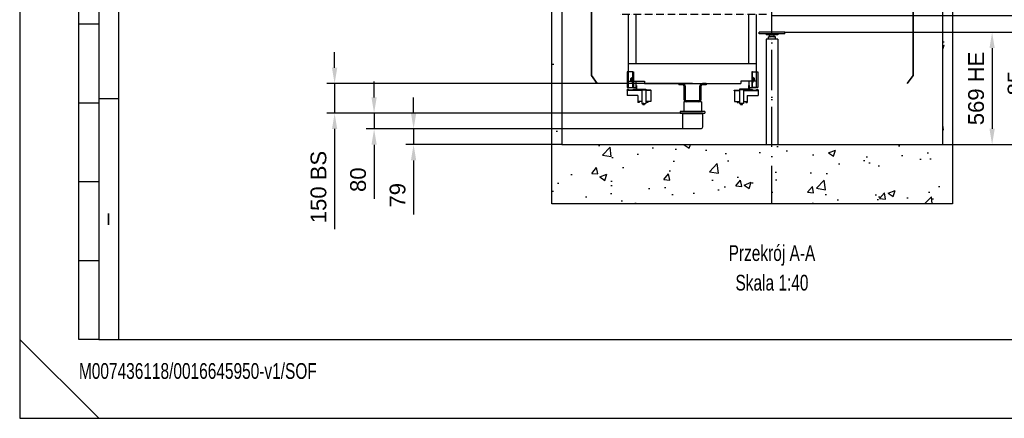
# Model space of a CAD drawing. Header units: millimetres. Extents: x 0 to 16800, y 0 to 11880.
# Tile 1 of 30: x 0 to 4987, y 0 to 2021. Entities that reach past the tile are written whole.
import ezdxf
from ezdxf.enums import TextEntityAlignment as Align

# ---------------------------------------------------------------- set-up
doc = ezdxf.new("R2010")
doc.units = ezdxf.units.MM
doc.header["$LTSCALE"] = 16
doc.header["$PDSIZE"] = -3
doc.linetypes.add('ACAD_ISO10W100', pattern=[18, 12, -3, 0, -3])
doc.linetypes.add('ACAD_ISO12W100', pattern=[21, 12, -3, 0, -3, 0, -3])
for name, color, linetype in [('Buffers', 161, 'Continuous'), ('Cars', 2, 'Continuous'), ('CarSlings', 252, 'Continuous'), ('CONT_50', 5, 'Continuous'), ('CONT_70', 4, 'Continuous'), ('CWT', 252, 'Continuous'), ('DASHD_25', 1, 'ACAD_ISO10W100'), ('DASHDD_25', 1, 'ACAD_ISO12W100'), ('DIM_35', 7, 'Continuous'), ('HATCH_35', 2, 'Continuous'), ('SHEET', 1, 'Continuous'), ('TEXT_35', 2, 'Continuous')]:
    doc.layers.add(name, color=color, linetype=linetype)
doc.layers.add('Centerline', color=1, linetype='ACAD_ISO10W100', lineweight=25)
doc.layers.add('Doors', color=2, linetype='Continuous', lineweight=35)
doc.styles.add('Arial', font='arial.ttf')
doc.styles.get("Standard").update_dxf_attribs({"font": 'arial.ttf'})
doc.styles.add('Text0.7_Arial', font='arial.ttf', dxfattribs={"width": 0.7})
doc.dimstyles.new('KONE_mm', dxfattribs={"dimscale": 40, "dimtxt": 2, "dimasz": 2, "dimexe": 1, "dimexo": 0, "dimgap": 1, "dimtad": 1, "dimdec": 0, "dimrnd": 0.01, "dimzin": 0, "dimdsep": 46, "dimtxsty": 'Arial', "dimsah": 1, "dimcen": 0, "dimclrd": 256, "dimclre": 256, "dimclrt": 256, "dimadec": 1, "dimazin": 2, "dimtfac": 1, "dimtdec": 0, "dimtmove": 0, "dimatfit": 3, "dimfxl": 1, "dimtolj": 1, "dimtzin": 0, "dimarcsym": 0})

# ---------------------------------------------------------------- blocks, each defined once
blk = doc.blocks.new('Border')
at = {"layer": 'CONT_50', "linetype": 'Continuous'}
blk.add_lwpolyline([(410, 10), (410, 287), (10, 287), (10, 10)], close=True, dxfattribs=at)
at = {"layer": 'SHEET', "linetype": 'Continuous'}
for p, q in [((12.5, 284.5), (12.5, 10)), ((7.5, 10), (7.5, 110)), ((7.5, 50), (10, 50)), ((7.5, 40), (10, 40)), ((12.5, 40.5), (10, 40.5)), ((7.5, 30), (10, 30)), ((7.5, 20), (10, 20)), ((0, 10), (10, 0)), ((10, 10), (7.5, 10))]:
    blk.add_line(p, q, dxfattribs=at)
blk.add_lwpolyline([(420, 0), (420, 297), (0, 297), (0, 0)], close=True, dxfattribs=at)
at = {"layer": 'SHEET', "width": 1.190476}
blk.add_text('I', height=1.5, dxfattribs=at).set_placement((11.25, 25.25), align=Align.MIDDLE)
blk = doc.blocks.new('T-0008158422_Section_PitShaft_0')
at = {"layer": 'HATCH_35'}
h = blk.add_hatch(dxfattribs=at)
h.set_pattern_fill('ANSI31', color=256, scale=20)
h.set_pattern_definition([(45, (-100, 0), (-44.9013, 44.9013), [])])
h.paths.add_polyline_path([(865, 2190), (865, 2290), (1415, 2290), (1415, 2190)])
h.paths.add_polyline_path([(-1065, 1300), (-1065, 1400), (-1615, 1400), (-1615, 1300)])
h = blk.add_hatch(dxfattribs=at)
h.set_pattern_fill('AR-CONC', color=256, scale=2)
h.set_pattern_definition([(50, (-100, 0), (364.37, -31.878), [38.1, -419.1]), (355, (-100, 0), (-70.487, 382.114), [30.48, -335.28]), (100.451, (-69.64, -2.66), (293.882, 350.236), [32.38, -356.18]), (46.184, (-100, 101.6), (542.16, -84.085), [57.15, -628.65]), (96.636, (-54.8, 94.6), (474.81, 494.85), [48.57, -534.27]), (351.184, (-100, 101.6), (474.81, 494.85), [45.72, -502.92]), (21, (-49.2, 76.2), (303.23, -204.53), [38.1, -419.1]), (326, (-49.2, 76.2), (123.604, 368.376), [30.48, -335.28]), (71.451, (-23.93, 59.16), (426.833, 163.846), [32.38, -356.18]), (37.5, (-100, 0), (6.177, 169.11), [0, -331.216, 0, -340.36, 0, -336.55]), (7.5, (-100, 0), (133.639, 200.361), [0, -194.056, 0, -323.596, 0, -128.27]), (327.5, (-213.28, 0), (271.181, -11.4575), [0, -127, 0, -396.24, 0, -525.78]), (317.5, (-264.08, 0), (296.258, 50.853), [0, -165.1, 0, -263.144, 0, -373.38])])
h.paths.add_polyline_path([(-1115, 0), (-1115, 1100), (-1065, 1100), (-1065, 300), (865, 300), (865, 1400), (915, 1400), (915, 0)])
h.paths.add_polyline_path([(865, 1990), (865, 2190), (1415, 2190), (1415, 1990)])
h.paths.add_polyline_path([(-1065, 1100), (-1065, 1300), (-1615, 1300), (-1615, 1100)])
at = {"layer": 'CONT_70'}
for points in [[(-1065, 4470), (-1065, 3580), (-1065, 3580), (-1065, 3580), (-1115, 3580), (-1115, 4470)], [(865, 4470), (865, 2290), (865, 2290), (865, 2290), (915, 2290), (915, 4470)]]:
    blk.add_lwpolyline(points, dxfattribs=at)
for points in [[(-1065, 1400), (-1065, 1400), (-1065, 1400), (-1115, 1400), (-1115, 3580), (-1065, 3580), (-1065, 3580), (-1065, 3580)], [(865, 2190), (865, 2290), (865, 2290), (865, 2290), (1415, 2290), (1415, 2190)], [(865, 1990), (865, 2190), (865, 2190), (865, 2190), (1415, 2190), (1415, 1990)], [(865, 1400), (865, 1400), (865, 1400), (915, 1400), (915, 1990), (865, 1990)], [(-1065, 1300), (-1065, 1400), (-1065, 1400), (-1065, 1400), (-1615, 1400), (-1615, 1300)], [(-1115, 0), (-1115, 1100), (-1065, 1100), (-1065, 300), (865, 300), (865, 1400), (915, 1400), (915, 0)], [(-1065, 1100), (-1065, 1300), (-1065, 1300), (-1065, 1300), (-1615, 1300), (-1615, 1100)]]:
    blk.add_lwpolyline(points, close=True, dxfattribs=at)
at = {"layer": 'DASHD_25'}
blk.add_line((0, 0), (0, 4470), dxfattribs=at)
at = {"layer": 'DASHDD_25'}
blk.add_line((955, 4470), (-1155, 4470), dxfattribs=at)
blk = doc.blocks.new('*U493')
at = {"layer": 'Centerline', "ltscale": 0.2}
blk.add_line((374, 350), (-374, 350), dxfattribs=at)
at = {"layer": 'CWT'}
for p, q in [((-324, -20), (-324, 350)), ((-285, 100), (-285, 350)), ((285, 100), (285, 350)), ((324, -20), (324, 350)), ((324, 100), (-324, 100)), ((-324, 12), (-244, 12)), ((-287, 12), (-287, -20)), ((-244, 12), (-244, 0)), ((324, 12), (244, 12)), ((244, 12), (244, 0)), ((287, -20), (287, 12)), ((-324, -20), (-287, -20)), ((-244, 0), (244, 0)), ((287, -20), (324, -20))]:
    blk.add_line(p, q, dxfattribs=at)
blk = doc.blocks.new('KONE-CWT-BUFFERSPACER_51027139-FRONT')
at = {"layer": 'CWT'}
for p, q in [((-69.5, 0), (-69.5, -6)), ((-49.5, 0), (-69.5, 0)), ((69.5, 0), (49.5, 0)), ((69.5, 0), (69.5, -6)), ((-49.5, -6), (-69.5, -6)), ((-43.5, -12), (-43.5, -80)), ((-37.5, -12), (-37.5, -80)), ((37.5, -80), (37.5, -12)), ((43.5, -80), (43.5, -12)), ((69.5, -6), (49.5, -6)), ((-45, -92), (-45, -142)), ((45, -92), (-45, -92)), ((-31.5, -86), (31.5, -86)), ((45, -92), (45, -142)), ((-62.5, -142), (-62.5, -150)), ((62.5, -142), (-62.5, -142)), ((62.5, -142), (62.5, -150)), ((-62.5, -150), (62.5, -150))]:
    blk.add_line(p, q, dxfattribs=at)
for centre, radius, start, end in [((-49.5, -12), 12, 0, 90), ((49.5, -12), 12, 90, 180), ((-49.5, -12), 6, 0, 90), ((49.5, -12), 6, 90, 180), ((-31.5, -80), 12, 180, 270), ((-31.5, -80), 6, 180, 270), ((31.5, -80), 12, 270, 0), ((31.5, -80), 6, 270, 0)]:
    blk.add_arc(centre, radius, start, end, dxfattribs=at)
blk = doc.blocks.new('*U496')
at = {"layer": 'Buffers'}
for p, q in [((-50, 70), (-50, 0)), ((40, 80), (-40, 80)), ((50, 0), (50, 70)), ((-50, 2), (50, 2)), ((50, 0), (-50, 0)), ((-50, 0), (50, 0))]:
    blk.add_line(p, q, dxfattribs=at)
for centre, start, end in [((-40, 70), 90, 180.0007), ((40, 70), 359.9937, 90)]:
    blk.add_arc(centre, 10, start, end, dxfattribs=at)
blk = doc.blocks.new('KONE-COM-SLG7-SIDE_BOTTOM')
at = {"layer": 'CarSlings', "ltscale": 0.25}
for p, q in [((-12.9, -5.4), (-12.9, 5.4)), ((-12.3, 7.2), (-7.6, 7.2)), ((-12.3, 3.6), (-7.6, 3.6)), ((-7.6, -7.4), (-7.6, 7.4)), ((-7.6, 7.4), (-6, 7.4)), ((-7.6, 7.2), (-7.6, -7.2)), ((-6, -12.5), (-6, 12.5)), ((-3, 12.5), (-6, 12.5)), ((-6, 7.4), (-6, -7.4)), ((-3, 40), (0, 40)), ((0, 40), (0, -40)), ((-12.3, -3.6), (-7.6, -3.6)), ((-7.6, -7.2), (-12.3, -7.2)), ((-6, -7.4), (-7.6, -7.4)), ((-3, -12.5), (-6, -12.5)), ((-3, -40), (0, -40))]:
    blk.add_line(p, q, dxfattribs=at)
blk.add_lwpolyline([(-31, 40), (-31, -40), (-3, -40), (-3, 40)], close=True, dxfattribs=at)
for centre, radius, start, end in [((-10, 5.4), 2.86, 141.0299, 218.9701), ((-2.4, 0), 10.5, 159.9349, 200.0651), ((-10, -5.4), 2.86, 141.0299, 218.9701)]:
    blk.add_arc(centre, radius, start, end, dxfattribs=at)
blk = doc.blocks.new('KONE-COM-LUBRICATOR-SIDE_BOTTOM')
at = {"layer": 'CarSlings'}
for p, q in [((0, 11), (0, -6.5)), ((0, 11), (2.5, 11)), ((2.5, 11), (2.5, -6.5)), ((-45, -12.5), (-44.9, -11.6)), ((-10, -12.5), (-45, -12.5)), ((-45, -12.5), (-45, -40.5)), ((-45, -12.5), (-37, -12.5)), ((29, -13.5), (-45, -13.5)), ((29, -15.5), (-45, -15.5)), ((10, -40.5), (-45, -40.5)), ((-37.2, -12.5), (-44.8, -12.5)), ((-44.8, -12.5), (-37.2, -12.5)), ((-43.3, -10.1), (-41.5, -10.1)), ((-41.5, -10.1), (-41.5, -10.4)), ((-41.5, -10.4), (-40.5, -10.4)), ((-38.7, -10.1), (-40.5, -10.1)), ((-40.5, -10.4), (-40.5, -10.1)), ((-37, -12.5), (-37.1, -11.6)), ((-17, -12.5), (-16.9, -11.6)), ((-17, -12.5), (-9, -12.5)), ((-16.8, -12.5), (-9.2, -12.5)), ((-9.2, -12.5), (-16.8, -12.5)), ((-15.3, -10.1), (-13.5, -10.1)), ((-13.5, -10.1), (-13.5, -10.4)), ((-13.5, -10.4), (-12.5, -10.4)), ((-10.7, -10.1), (-12.5, -10.1)), ((-12.5, -10.4), (-12.5, -10.1)), ((-10, -12.5), (-2, -12.5)), ((-10, -12.5), (-10, -13.5)), ((-2, -12.5), (-9.8, -12.5)), ((-9.8, -12.5), (-2.2, -12.5)), ((-9, -12.5), (-9.1, -11.6)), ((-8.3, -10.1), (-6.5, -10.1)), ((-6.5, -10.1), (-6.5, -10.4)), ((-6.5, -10.4), (-5.5, -10.4)), ((-5.5, -10.4), (-5.5, -10.1)), ((-3.7, -10.1), (-5.5, -10.1)), ((-5, -13.5), (-5, -15.2)), ((3, -15.2), (-5, -15.2)), ((-2, -12.5), (-2.1, -11.6)), ((-2, -13.5), (-2, -12.5)), ((1.7, -13.5), (29, -13.5)), ((3, -13.5), (3, -15.2)), ((4.5, -8.5), (49, -8.5)), ((4.5, -11), (49, -11)), ((10, -40.5), (10, -70.5)), ((29, -11), (29, -81)), ((49, -8.5), (49, -11)), ((49, -11), (49, -81)), ((75, -13.5), (49, -13.5)), ((75, -15.5), (49, -15.5)), ((75, -13.5), (75, -70.5)), ((29, -70.5), (10, -70.5)), ((10, -70.5), (10, -76.5)), ((16, -76.5), (10, -76.5)), ((16, -70.5), (16, -76.5)), ((29, -81), (49, -81)), ((39, -82.7), (34.4, -82.7)), ((34.4, -85.7), (34.4, -82.7)), ((34.9, -86), (34.4, -85.7)), ((43.1, -86), (34.9, -86)), ((39, -82.5), (35.5, -82.5)), ((35.5, -82.7), (35.5, -82.5)), ((39, -81), (36.5, -81)), ((36.5, -82.3), (36.5, -81)), ((37, -81), (36.5, -82)), ((36.7, -85.7), (36.7, -82.7)), ((39, -81), (41.5, -81)), ((39, -82.5), (42.4, -82.5)), ((39, -82.7), (43.6, -82.7)), ((41, -81), (41.5, -82)), ((41.3, -85.7), (41.3, -82.7)), ((41.5, -82.3), (41.5, -81)), ((42.4, -82.7), (42.4, -82.5)), ((43.1, -86), (43.6, -85.7)), ((43.6, -85.7), (43.6, -82.7)), ((75, -70.5), (49, -70.5)), ((54, -70.5), (54, -76.5)), ((60, -76.5), (54, -76.5)), ((60, -70.5), (60, -76.5))]:
    blk.add_line(p, q, dxfattribs=at)
for centre, radius, start, end in [((-43.3, -11.7), 1.6, 90.0018, 174.9982), ((-38.7, -11.7), 1.6, 4.9998, 90.0002), ((-15.3, -11.7), 1.6, 90.0018, 174.9982), ((-10.7, -11.7), 1.6, 4.9998, 90.0002), ((-8.3, -11.7), 1.6, 90.0018, 137.3129), ((-3.7, -11.7), 1.6, 4.9998, 90.0002), ((4.5, -6.5), 4.5, 180, 270), ((4.5, -6.5), 2, 180, 270), ((75, -14.7), 1.15, 270, 90), ((75, -14.7), 0.85, 270, 90), ((35.5, -83.5), 2.45, 241.9275, 298.0725), ((36.3, -82.3), 0.2, 270, 0), ((39, -76.6), 9.38, 255.75, 284.25), ((42.5, -83.5), 2.45, 241.9275, 298.0725), ((41.7, -82.3), 0.2, 180, 270)]:
    blk.add_arc(centre, radius, start, end, dxfattribs=at)
blk = doc.blocks.new('*U501')
at = {"layer": 'Buffers'}
for p, q in [((-65, 561), (-65, 569)), ((-65, 569), (65, 569)), ((-65, 561), (65, 561)), ((-30, 561), (-30, 556)), ((-30, 556), (30, 556)), ((-12, 555.5), (-11.5, 556)), ((-12, 546), (-12, 555.5)), ((12, 555.5), (-12, 555.5)), ((11.5, 556), (12, 555.5)), ((12, 546), (12, 555.5)), ((30, 561), (30, 556)), ((65, 561), (65, 569)), ((-30, 534), (-30, 524)), ((-30, 534), (30, 534)), ((-30, 524), (-30, 0)), ((-18, 534), (-18, 546)), ((-18, 546), (18, 546)), ((-12, 546.5), (-11.5, 546)), ((-12, 546.5), (12, 546.5)), ((12, 546.5), (11.5, 546)), ((18, 534), (18, 546)), ((30, 534), (30, 524)), ((30, 524), (30, 0)), ((30, 0), (-30, 0))]:
    blk.add_line(p, q, dxfattribs=at)
for centre, radius, start, end in [((-8.9, 521), 25, 95.994, 97.1334), ((-9, 521.8), 24.2, 93.6552, 95.9993), ((-9, 522.4), 23.6, 90.0078, 93.6544), ((9, 522.4), 23.6, 86.3456, 89.9922), ((9, 521.8), 24.2, 84.0007, 86.3448), ((8.9, 521), 25, 82.8666, 84.006)]:
    blk.add_arc(centre, radius, start, end, dxfattribs=at)
at = {"layer": 'Centerline'}
blk.add_line((0, 0), (0, 569), dxfattribs=at)
blk = doc.blocks.new('*U521')
at = {"layer": 'Doors', "ltscale": 0.25}
for p, q in [((-39.8, 0), (-25.8, 0)), ((-39.8, -38), (-39.8, 0)), ((-39.8, 0), (-39.8, -749.9)), ((-25.8, 0), (-25.8, -33)), ((-12.8, -33), (-12.8, 0)), ((-12.8, 0), (13.8, 0)), ((13.8, 0), (13.8, -33)), ((26.8, -33), (26.8, 0)), ((26.8, 0), (39.8, 0)), ((39.8, 0), (39.8, -38)), ((39.8, -38), (-39.8, -38)), ((-25.8, -33), (-12.8, -33)), ((13.8, -33), (26.8, -33)), ((-39.8, -749.9), (-9.8, -789.9))]:
    blk.add_line(p, q, dxfattribs=at)
blk = doc.blocks.new('*D715')
at = {"layer": 'Defpoints', "color": 0, "transparency": 16777216}
for p in [(3408, 1696.8), (1595, 1546.8), (3408, 1546.8)]:
    blk.add_point(p, dxfattribs=at)
at = {"layer": 'DIM_35', "lineweight": -2, "transparency": 16777216}
for p, q in [((1595, 1776.8), (1595, 1856.8)), ((3408, 1696.8), (1555, 1696.8)), ((1595, 1696.8), (1595, 1546.8)), ((3408, 1546.8), (1555, 1546.8)), ((1595, 1466.8), (1595, 958.2))]:
    blk.add_line(p, q, dxfattribs=at)
at = {"layer": 'DIM_35', "transparency": 16777216}
for points in [[(1581.7, 1776.8), (1608.3, 1776.8), (1595, 1696.8)], [(1581.7, 1466.8), (1608.3, 1466.8), (1595, 1546.8)]]:
    blk.add_solid(points, dxfattribs=at)
at = {"layer": 'DIM_35', "transparency": 16777216, "insert": (1513.6, 1172.5), "char_height": 80, "attachment_point": 5, "rotation": 90, "style": 'Arial', "bg_fill": 3, "box_fill_scale": 1.1, "bg_fill_color": 256, "bg_fill_true_color": 13158600, "bg_fill_transparency": 0}
blk.add_mtext('\\A1;150 BS', dxfattribs=at)
blk = doc.blocks.new('*D716')
at = {"layer": 'Defpoints', "color": 0, "transparency": 16777216}
for p in [(4725, 2487.8), (4675, 1387.8), (5525, 1387.8)]:
    blk.add_point(p, dxfattribs=at)
at = {"layer": 'DIM_35', "lineweight": -2, "transparency": 16777216}
for p, q in [((4725, 2487.8), (5565, 2487.8)), ((5525, 2407.8), (5525, 1467.8)), ((4675, 1387.8), (5565, 1387.8))]:
    blk.add_line(p, q, dxfattribs=at)
at = {"layer": 'DIM_35', "transparency": 16777216}
for points in [[(5511.7, 2407.8), (5538.3, 2407.8), (5525, 2487.8)], [(5511.7, 1467.8), (5538.3, 1467.8), (5525, 1387.8)]]:
    blk.add_solid(points, dxfattribs=at)
at = {"layer": 'DIM_35', "transparency": 16777216, "insert": (5444.2, 1937.8), "char_height": 80, "attachment_point": 5, "rotation": 90, "style": 'Arial', "bg_fill": 3, "box_fill_scale": 1.1, "bg_fill_color": 256, "bg_fill_true_color": 13158600, "bg_fill_transparency": 0}
blk.add_mtext('\\A1;1100 PH', dxfattribs=at)
blk = doc.blocks.new('*D717')
at = {"layer": 'Defpoints', "color": 0, "transparency": 16777216}
for p in [(3810, 2121.8), (5325, 2121.8), (3810, 2041.8)]:
    blk.add_point(p, dxfattribs=at)
at = {"layer": 'DIM_35', "lineweight": -2, "transparency": 16777216}
for p, q in [((5325, 2201.8), (5325, 2476.2)), ((3810, 2121.8), (5365, 2121.8)), ((5325, 2041.8), (5325, 2121.8)), ((3810, 2041.8), (5365, 2041.8)), ((5325, 1961.8), (5325, 1881.8))]:
    blk.add_line(p, q, dxfattribs=at)
at = {"layer": 'DIM_35', "transparency": 16777216}
for points in [[(5311.7, 2201.8), (5338.3, 2201.8), (5325, 2121.8)], [(5311.7, 1961.8), (5338.3, 1961.8), (5325, 2041.8)]]:
    blk.add_solid(points, dxfattribs=at)
at = {"layer": 'DIM_35', "transparency": 16777216, "insert": (5244.2, 2379), "char_height": 80, "attachment_point": 5, "rotation": 90, "style": 'Arial', "bg_fill": 3, "box_fill_scale": 1.1, "bg_fill_color": 256, "bg_fill_true_color": 13158600, "bg_fill_transparency": 0}
blk.add_mtext('\\A1;80', dxfattribs=at)
blk = doc.blocks.new('*D718')
at = {"layer": 'Defpoints', "color": 0, "transparency": 16777216}
for p in [(3810, 2041.8), (3875, 1956.8), (5125, 1956.8)]:
    blk.add_point(p, dxfattribs=at)
at = {"layer": 'DIM_35', "lineweight": -2, "transparency": 16777216}
for p, q in [((5125, 2121.8), (5125, 2201.8)), ((3810, 2041.8), (5165, 2041.8)), ((5125, 2041.8), (5125, 1956.8)), ((3875, 1956.8), (5165, 1956.8)), ((5125, 1876.8), (5125, 1601.5))]:
    blk.add_line(p, q, dxfattribs=at)
at = {"layer": 'DIM_35', "transparency": 16777216}
for points in [[(5111.7, 2121.8), (5138.3, 2121.8), (5125, 2041.8)], [(5111.7, 1876.8), (5138.3, 1876.8), (5125, 1956.8)]]:
    blk.add_solid(points, dxfattribs=at)
at = {"layer": 'DIM_35', "transparency": 16777216, "insert": (5044.2, 1699.1), "char_height": 80, "attachment_point": 5, "rotation": 90, "style": 'Arial', "bg_fill": 3, "box_fill_scale": 1.1, "bg_fill_color": 256, "bg_fill_true_color": 13158600, "bg_fill_transparency": 0}
blk.add_mtext('\\A1;85', dxfattribs=at)
blk = doc.blocks.new('*D719')
at = {"layer": 'Defpoints', "color": 0, "transparency": 16777216}
for p in [(3875, 1956.8), (4675, 1387.8), (4925, 1387.8)]:
    blk.add_point(p, dxfattribs=at)
at = {"layer": 'DIM_35', "lineweight": -2, "transparency": 16777216}
for p, q in [((3875, 1956.8), (4965, 1956.8)), ((4925, 1876.8), (4925, 1467.8)), ((4675, 1387.8), (4965, 1387.8))]:
    blk.add_line(p, q, dxfattribs=at)
at = {"layer": 'DIM_35', "transparency": 16777216}
for points in [[(4911.7, 1876.8), (4938.3, 1876.8), (4925, 1956.8)], [(4911.7, 1467.8), (4938.3, 1467.8), (4925, 1387.8)]]:
    blk.add_solid(points, dxfattribs=at)
at = {"layer": 'DIM_35', "transparency": 16777216, "insert": (4844.2, 1672.3), "char_height": 80, "attachment_point": 5, "rotation": 90, "style": 'Arial', "bg_fill": 3, "box_fill_scale": 1.1, "bg_fill_color": 256, "bg_fill_true_color": 13158600, "bg_fill_transparency": 0}
blk.add_mtext('\\A1;569 HE', dxfattribs=at)
blk = doc.blocks.new('*D724')
at = {"layer": 'Defpoints', "color": 0, "transparency": 16777216}
for p in [(3408, 1546.8), (1795, 1466.8), (3408, 1466.8)]:
    blk.add_point(p, dxfattribs=at)
at = {"layer": 'DIM_35', "lineweight": -2, "transparency": 16777216}
for p, q in [((1795, 1626.8), (1795, 1706.8)), ((3408, 1546.8), (1755, 1546.8)), ((1795, 1546.8), (1795, 1466.8)), ((3408, 1466.8), (1755, 1466.8)), ((1795, 1386.8), (1795, 1112.4))]:
    blk.add_line(p, q, dxfattribs=at)
at = {"layer": 'DIM_35', "transparency": 16777216}
for points in [[(1781.7, 1626.8), (1808.3, 1626.8), (1795, 1546.8)], [(1781.7, 1386.8), (1808.3, 1386.8), (1795, 1466.8)]]:
    blk.add_solid(points, dxfattribs=at)
at = {"layer": 'DIM_35', "transparency": 16777216, "insert": (1714.2, 1209.6), "char_height": 80, "attachment_point": 5, "rotation": 90, "style": 'Arial', "bg_fill": 3, "box_fill_scale": 1.1, "bg_fill_color": 256, "bg_fill_true_color": 13158600, "bg_fill_transparency": 0}
blk.add_mtext('\\A1;80', dxfattribs=at)
blk = doc.blocks.new('*D725')
at = {"layer": 'Defpoints', "color": 0, "transparency": 16777216}
for p in [(3408, 1466.8), (1995, 1387.8), (2745, 1387.8)]:
    blk.add_point(p, dxfattribs=at)
at = {"layer": 'DIM_35', "lineweight": -2, "transparency": 16777216}
for p, q in [((1995, 1546.8), (1995, 1626.8)), ((3408, 1466.8), (1955, 1466.8)), ((1995, 1466.8), (1995, 1387.8)), ((2745, 1387.8), (1955, 1387.8)), ((1995, 1307.8), (1995, 1033.7))]:
    blk.add_line(p, q, dxfattribs=at)
at = {"layer": 'DIM_35', "transparency": 16777216}
for points in [[(1981.7, 1546.8), (2008.3, 1546.8), (1995, 1466.8)], [(1981.7, 1307.8), (2008.3, 1307.8), (1995, 1387.8)]]:
    blk.add_solid(points, dxfattribs=at)
at = {"layer": 'DIM_35', "transparency": 16777216, "insert": (1914.2, 1130.7), "char_height": 80, "attachment_point": 5, "rotation": 90, "style": 'Arial', "bg_fill": 3, "box_fill_scale": 1.1, "bg_fill_color": 256, "bg_fill_true_color": 13158600, "bg_fill_transparency": 0}
blk.add_mtext('\\A1;79', dxfattribs=at)

msp = doc.modelspace()

# ---------------------------------------------------------------- block references
for name, p in [('T-0008158422_Section_PitShaft_0', (3810, 1087.8)), ('*U521', (2935, 2487.8)), ('KONE-COM-SLG7-SIDE_BOTTOM', (3108, 1717.3)), ('KONE-COM-LUBRICATOR-SIDE_BOTTOM', (3121.5, 1676.8))]:
    msp.add_blockref(name, p)
at = {"xscale": -1}
for name, p in [('*U501', (3810, 1387.8)), ('KONE-COM-SLG7-SIDE_BOTTOM', (3708, 1717.3)), ('KONE-COM-LUBRICATOR-SIDE_BOTTOM', (3694.5, 1676.8))]:
    msp.add_blockref(name, p, dxfattribs=at)
at = {"yscale": -1}
msp.add_blockref('*U496', (3408, 1546.8), dxfattribs=at)
at = {"layer": 'Cars', "xscale": -1}
msp.add_blockref('*U521', (4485, 2487.8), dxfattribs=at)
at = {"layer": 'CWT'}
for name in ['*U493', 'KONE-CWT-BUFFERSPACER_51027139-FRONT']:
    msp.add_blockref(name, (3408, 1696.8), dxfattribs=at)
at = {"layer": 'SHEET', "xscale": 40, "yscale": 40, "zscale": 40}
msp.add_blockref('Border', (0, 0), dxfattribs=at)

# ---------------------------------------------------------------- texts
at = {"layer": 'TEXT_35', "style": 'Text0.7_Arial', "width": 0.7}
for s, p in [('Przekrój A-A', (3810, 837.8)), ('Skala 1:40', (3810, 687.8))]:
    msp.add_text(s, height=80, dxfattribs=at).set_placement(p, align=Align.MIDDLE_CENTER)
msp.add_text('M007436118/0016645950-v1/SOF', height=80, dxfattribs=at).set_placement((300, 200))

# ---------------------------------------------------------------- next in the draw order: dimensions: what is measured, and where the dimension line sits
at = {"layer": 'DIM_35'}
for base, p1, p2, text, picture, middle in [((5525, 1387.8), (4725, 2487.8), (4675, 1387.8), '<> PH', '*D716', (5444.2, 1937.8)), ((1595, 1546.8), (3408, 1696.8), (3408, 1546.8), '<> BS', '*D715', (1513.6, 1172.5))]:
    dim = msp.add_linear_dim(base=base, p1=p1, p2=p2, angle=90, text=text, dimstyle='KONE_mm', override={"dimtfill": 1}, dxfattribs=at)
    dim.commit()
    dim.dimension.update_dxf_attribs({"geometry": picture, "text_midpoint": middle})

# ---------------------------------------------------------------- next in the draw order: dimensions: what is measured, and where the dimension line sits
for base, p1, p2, picture, middle in [((5325, 2121.8), (3810, 2041.8), (3810, 2121.8), '*D717', (5244.2, 2379)), ((1795, 1466.8), (3408, 1546.8), (3408, 1466.8), '*D724', (1714.2, 1209.6))]:
    dim = msp.add_linear_dim(base=base, p1=p1, p2=p2, angle=90, dimstyle='KONE_mm', override={"dimtfill": 1}, dxfattribs=at)
    dim.commit()
    dim.dimension.update_dxf_attribs({"geometry": picture, "text_midpoint": middle})

# ---------------------------------------------------------------- next in the draw order: dimensions: what is measured, and where the dimension line sits
for base, p1, p2, picture, middle in [((5125, 1956.8), (3810, 2041.8), (3875, 1956.8), '*D718', (5044.2, 1699.1)), ((1995, 1387.8), (3408, 1466.8), (2745, 1387.8), '*D725', (1914.2, 1130.7))]:
    dim = msp.add_linear_dim(base=base, p1=p1, p2=p2, angle=90, dimstyle='KONE_mm', override={"dimtfill": 1}, dxfattribs=at)
    dim.commit()
    dim.dimension.update_dxf_attribs({"geometry": picture, "text_midpoint": middle})

# ---------------------------------------------------------------- next in the draw order: dimensions: what is measured, and where the dimension line sits
dim = msp.add_linear_dim(base=(4925, 1387.8), p1=(3875, 1956.8), p2=(4675, 1387.8), angle=90, text='<> HE', dimstyle='KONE_mm', override={"dimtix": 1, "dimtfill": 1}, dxfattribs=at)
dim.commit()
dim.dimension.update_dxf_attribs({"geometry": '*D719', "text_midpoint": (4844.2, 1672.3)})

doc.saveas('drawing.dxf')
